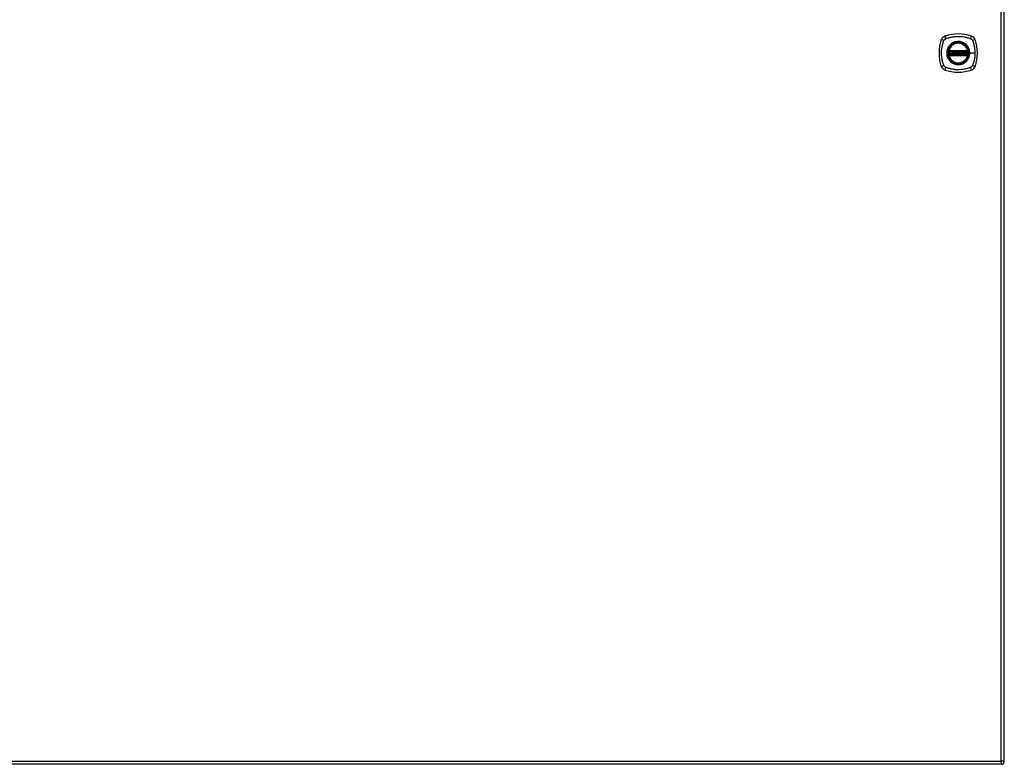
# Model space of a CAD drawing. Header units: inches. Extents: x 84 to 204, y 54 to 98.
# Tile 6 of 7: x 174 to 204, y 54 to 77. Entities that reach past the tile are written whole.
import ezdxf

# ---------------------------------------------------------------- set-up
doc = ezdxf.new("R2010")
doc.units = ezdxf.units.IN
doc.header["$MEASUREMENT"] = 0
doc.layers.add('Visible Edges(ANSI)', color=7, linetype='Continuous', lineweight=25)
doc.layers.add('Visible Tangent Edges(ANSI)', color=7, linetype='Continuous', lineweight=25)

msp = doc.modelspace()

# ---------------------------------------------------------------- linework, layer by layer
at = {"layer": 'Visible Edges(ANSI)'}
for p, q in [((204.258, 54.265), (204.258, 97.985)), ((202.538, 76.165), (203.131, 76.165)), ((203.131, 76.086), (202.538, 76.086)), ((202.542, 76.184), (203.127, 76.184)), ((203.127, 76.066), (202.542, 76.066)), ((204.159, 54.166), (144.554, 54.166))]:
    msp.add_line(p, q, dxfattribs=at)
for radius in [0.32, 0.315]:
    msp.add_circle((202.834, 76.125), radius, dxfattribs=at)
for centre, radius, start, end in [((202.834, 75.436), 1.28, 71.2278, 108.7722), ((203.523, 76.125), 1.28, 161.2278, 198.7722), ((202.48, 76.48), 0.177, 108.7722, 161.2278), ((202.834, 76.125), 0.313, 13.6344, 166.3656), ((203.189, 76.48), 0.177, 18.7722, 71.2278), ((202.145, 76.125), 1.28, 341.2278, 18.7722), ((202.834, 76.125), 0.313, 174.7499, 185.2501), ((202.834, 76.125), 0.313, 166.3656, 170.216), ((202.538, 76.176), 0.0118, 170.216, 270), ((202.538, 76.074), 0.0118, 90, 189.784), ((202.834, 76.125), 0.313, 189.784, 193.6344), ((202.542, 76.196), 0.0118, 166.3656, 270), ((202.542, 76.054), 0.0118, 90, 193.6344), ((203.127, 76.196), 0.0118, 270, 13.6344), ((203.127, 76.054), 0.0118, 346.3656, 90), ((203.131, 76.176), 0.0118, 270, 9.784), ((203.131, 76.074), 0.0118, 350.216, 90), ((202.834, 76.125), 0.313, 9.784, 13.6344), ((202.834, 76.125), 0.313, 346.3656, 350.216), ((202.834, 76.125), 0.313, 354.7499, 5.2501), ((202.834, 76.125), 0.313, 193.6344, 346.3656), ((202.48, 75.77), 0.177, 198.7722, 251.2278), ((202.834, 76.814), 1.28, 251.2278, 288.7722), ((203.189, 75.77), 0.177, 288.7722, 341.2278), ((204.159, 54.265), 0.099, 270, 0)]:
    msp.add_arc(centre, radius, start, end, dxfattribs=at)
for points, knots in [([(202.526, 76.178), (202.526, 76.178), (202.526, 76.177), (202.525, 76.173), (202.525, 76.169), (202.524, 76.164), (202.524, 76.161), (202.523, 76.157), (202.523, 76.155), (202.523, 76.154)], [0, 0, 0, 0, 0.03342093, 0.03342093, 0.06354683, 0.06354683, 0.08237552, 0.08237552, 0.09414345, 0.09414345, 0.09414345, 0.09414345]), ([(202.523, 76.097), (202.523, 76.092), (202.524, 76.088), (202.525, 76.08), (202.525, 76.077), (202.526, 76.074), (202.526, 76.073), (202.526, 76.072), (202.526, 76.072), (202.526, 76.072)], [0, 0, 0, 0, 0.03342328, 0.03342328, 0.06355131, 0.06355131, 0.08238132, 0.08238132, 0.09415008, 0.09415008, 0.09415008, 0.09415008]), ([(203.146, 76.154), (203.146, 76.155), (203.146, 76.157), (203.145, 76.161), (203.145, 76.164), (203.144, 76.169), (203.144, 76.173), (203.143, 76.177), (203.143, 76.178), (203.143, 76.178)], [0, 0, 0, 0, 0.01176793, 0.01176793, 0.03059662, 0.03059662, 0.06072253, 0.06072253, 0.09414345, 0.09414345, 0.09414345, 0.09414345]), ([(203.143, 76.072), (203.143, 76.072), (203.143, 76.072), (203.143, 76.073), (203.143, 76.074), (203.144, 76.077), (203.144, 76.08), (203.145, 76.088), (203.146, 76.092), (203.146, 76.097)], [0, 0, 0, 0, 0.01176876, 0.01176876, 0.03059878, 0.03059878, 0.0607268, 0.0607268, 0.09415008, 0.09415008, 0.09415008, 0.09415008])]:
    msp.add_open_spline(points, degree=3, knots=knots, dxfattribs=at)
at = {"layer": 'Visible Tangent Edges(ANSI)'}
for p, q in [((204.159, 54.265), (204.159, 97.985)), ((202.523, 76.154), (202.535, 76.153)), ((202.523, 76.097), (202.535, 76.098)), ((202.532, 76.177), (202.526, 76.178)), ((202.526, 76.072), (202.532, 76.073)), ((202.53, 76.199), (202.542, 76.196)), ((202.535, 76.153), (203.134, 76.153)), ((203.134, 76.098), (202.535, 76.098)), ((202.538, 76.165), (202.538, 76.175)), ((202.538, 76.076), (202.538, 76.086)), ((202.542, 76.184), (202.542, 76.196)), ((203.127, 76.196), (202.542, 76.196)), ((202.542, 76.175), (202.542, 76.184)), ((202.542, 76.175), (203.127, 76.175)), ((202.542, 76.066), (202.542, 76.076)), ((203.127, 76.076), (202.542, 76.076)), ((202.542, 76.054), (202.542, 76.066)), ((203.127, 76.196), (203.139, 76.199)), ((203.127, 76.196), (203.127, 76.184)), ((203.127, 76.184), (203.127, 76.175)), ((203.127, 76.076), (203.127, 76.066)), ((203.127, 76.066), (203.127, 76.054)), ((203.131, 76.175), (203.131, 76.165)), ((203.131, 76.086), (203.131, 76.076)), ((203.134, 76.153), (203.146, 76.154)), ((203.134, 76.098), (203.146, 76.097)), ((203.143, 76.178), (203.137, 76.177)), ((203.137, 76.073), (203.143, 76.072)), ((203.187, 76.125), (203.191, 76.125)), ((203.351, 76.125), (203.191, 76.125)), ((202.542, 76.054), (202.53, 76.051)), ((202.542, 76.054), (203.127, 76.054)), ((203.139, 76.051), (203.127, 76.054)), ((144.554, 54.265), (204.159, 54.265)), ((204.159, 54.265), (204.159, 54.166)), ((204.258, 54.265), (204.159, 54.265))]:
    msp.add_line(p, q, dxfattribs=at)
for radius in [0.346, 0.342, 0.325, 0.324]:
    msp.add_circle((202.834, 76.125), radius, dxfattribs=at)
for start, end in [(13.6344, 166.3656), (174.7499, 185.2501), (354.7499, 5.2501), (193.6344, 346.3656)]:
    msp.add_arc((202.834, 76.125), 0.301, start, end, dxfattribs=at)
for centre, major_axis, ratio, start_param, end_param in [((202.422, 76.5), (-0.112, 0.037), 0.042597, 4.975842, 6.113112), ((202.46, 76.538), (-0.037, 0.112), 0.042597, 0.170073, 1.307344), ((203.209, 76.538), (0.037, 0.112), 0.042597, 4.975842, 6.113112), ((203.247, 76.5), (0.112, 0.037), 0.042597, 0.170073, 1.307344), ((202.526, 76.178), (0.00773, 0.00893), 0.431674, 4.96723, 6.283185), ((202.526, 76.072), (0.00773, -0.00893), 0.431674, 0, 1.315955), ((202.538, 76.173), (0.0021, 0.0116), 0.025638, 0, 1.426581), ((202.538, 76.078), (0.0021, -0.0116), 0.025638, 4.856604, 6.283185), ((203.131, 76.173), (-0.0021, 0.0116), 0.025638, 4.856604, 6.283185), ((203.131, 76.078), (-0.0021, -0.0116), 0.025638, 0, 1.426581), ((203.143, 76.178), (-0.00773, 0.00893), 0.431674, 0, 1.315955), ((203.143, 76.072), (-0.00773, -0.00893), 0.431674, 4.96723, 6.283185), ((202.422, 75.751), (-0.112, -0.037), 0.042597, 0.170073, 1.307344), ((202.46, 75.713), (-0.037, -0.112), 0.042597, 4.975842, 6.113112), ((203.209, 75.713), (0.037, -0.112), 0.042597, 0.170073, 1.307344), ((203.247, 75.751), (0.112, -0.037), 0.042597, 4.975842, 6.113112)]:
    msp.add_ellipse(centre, major_axis=major_axis, ratio=ratio, start_param=start_param, end_param=end_param, dxfattribs=at)
for points, knots in [([(202.395, 75.737), (202.392, 75.741), (202.39, 75.745), (202.388, 75.75), (202.375, 75.786), (202.363, 75.823), (202.343, 75.899), (202.335, 75.937), (202.322, 76.022), (202.318, 76.068), (202.318, 76.148), (202.319, 76.182), (202.325, 76.245), (202.329, 76.275), (202.338, 76.326), (202.342, 76.347), (202.352, 76.387), (202.357, 76.406), (202.367, 76.439), (202.372, 76.454), (202.379, 76.475), (202.382, 76.483), (202.385, 76.493), (202.387, 76.497), (202.388, 76.501), (202.39, 76.505), (202.392, 76.51), (202.395, 76.514)], [-2.091632, -2.091632, -2.091632, -2.091632, -2.064284, -2.064284, -2.064284, -1.777358, -1.777358, -1.490428, -1.490428, -1.150828, -1.150828, -0.905556, -0.905556, -0.684969, -0.684969, -0.525188, -0.525188, -0.382476, -0.382476, -0.270594, -0.270594, -0.214652, -0.214652, -0.186063, -0.186063, -0.186063, -0.158711, -0.158711, -0.158711, -0.158711]), ([(202.395, 76.514), (202.396, 76.516), (202.397, 76.518), (202.402, 76.528), (202.407, 76.535), (202.419, 76.547), (202.425, 76.553), (202.437, 76.56), (202.441, 76.563), (202.446, 76.565)], [-0.1406326, -0.1406326, -0.1406326, -0.1406326, -0.1276168, -0.1276168, -0.0774468, -0.0774468, -0.0297872, -0.0297872, 0, 0, 0, 0]), ([(202.446, 76.565), (202.45, 76.567), (202.455, 76.569), (202.459, 76.572), (202.495, 76.585), (202.533, 76.597), (202.608, 76.617), (202.646, 76.625), (202.731, 76.638), (202.777, 76.641), (202.857, 76.642), (202.891, 76.641), (202.954, 76.635), (202.984, 76.631), (203.035, 76.622), (203.057, 76.617), (203.097, 76.608), (203.115, 76.603), (203.149, 76.593), (203.163, 76.588), (203.185, 76.581), (203.192, 76.578), (203.203, 76.574), (203.206, 76.573), (203.21, 76.572), (203.214, 76.569), (203.219, 76.567), (203.223, 76.565)], [-2.091632, -2.091632, -2.091632, -2.091632, -2.064284, -2.064284, -2.064284, -1.777358, -1.777358, -1.490428, -1.490428, -1.150828, -1.150828, -0.905556, -0.905556, -0.684969, -0.684969, -0.525188, -0.525188, -0.382476, -0.382476, -0.270594, -0.270594, -0.214652, -0.214652, -0.186063, -0.186063, -0.186063, -0.158711, -0.158711, -0.158711, -0.158711]), ([(203.187, 76.125), (203.187, 76.102), (203.184, 76.079), (203.174, 76.028), (203.165, 76), (203.14, 75.948), (203.124, 75.923), (203.106, 75.9), (203.078, 75.866), (203.043, 75.838), (202.965, 75.795), (202.92, 75.781), (202.841, 75.771), (202.806, 75.773), (202.713, 75.789), (202.656, 75.815), (202.61, 75.854), (202.576, 75.881), (202.548, 75.915), (202.506, 75.991), (202.492, 76.033), (202.483, 76.096), (202.482, 76.116), (202.484, 76.175), (202.491, 76.214), (202.519, 76.286), (202.539, 76.32), (202.563, 76.35), (202.591, 76.384), (202.626, 76.413), (202.71, 76.459), (202.761, 76.473), (202.846, 76.479), (202.881, 76.476), (202.967, 76.456), (203.018, 76.431), (203.059, 76.397), (203.095, 76.367), (203.125, 76.331), (203.154, 76.274), (203.161, 76.258), (203.18, 76.204), (203.187, 76.164), (203.187, 76.125)], [-3.141593, -3.141593, -3.141593, -3.141593, -2.946484, -2.946484, -2.698623, -2.698623, -2.450768, -2.450768, -2.450768, -2.075295, -2.075295, -1.686192, -1.686192, -1.395223, -1.395223, -0.880236, -0.880236, -0.880236, -0.512165, -0.512165, -0.139879, -0.139879, 0.031355, 0.031355, 0.361026, 0.361026, 0.690691, 0.690691, 0.690691, 1.067939, 1.067939, 1.507093, 1.507093, 1.798938, 1.798938, 2.261677, 2.261677, 2.261677, 2.656394, 2.656394, 2.806973, 2.806973, 3.141593, 3.141593, 3.141593, 3.141593]), ([(203.062, 76.4), (203.02, 76.435), (202.969, 76.46), (202.882, 76.481), (202.847, 76.484), (202.76, 76.478), (202.708, 76.463), (202.643, 76.427), (202.624, 76.414), (202.607, 76.4)], [-2.261677, -2.261677, -2.261677, -2.261677, -1.798938, -1.798938, -1.507093, -1.507093, -1.067939, -1.067939, -0.878435, -0.878435, -0.878435, -0.878435]), ([(203.223, 76.565), (203.224, 76.565), (203.225, 76.564), (203.231, 76.561), (203.237, 76.558), (203.246, 76.551), (203.25, 76.548), (203.253, 76.544)], [-0.07033438, -0.07033438, -0.07033438, -0.07033438, -0.06421309, -0.06421309, -0.02948796, -0.02948796, 0, 0, 0, 0]), ([(203.253, 76.544), (203.262, 76.536), (203.269, 76.526), (203.274, 76.515), (203.274, 76.514), (203.274, 76.514)], [-0.96795364, -0.96795364, -0.96795364, -0.96795364, -0.90021117, -0.90021117, -0.8975441, -0.8975441, -0.8975441, -0.8975441]), ([(203.274, 76.514), (203.276, 76.51), (203.279, 76.505), (203.281, 76.501), (203.282, 76.497), (203.283, 76.493), (203.287, 76.483), (203.29, 76.475), (203.297, 76.454), (203.302, 76.439), (203.312, 76.406), (203.317, 76.387), (203.327, 76.347), (203.331, 76.326), (203.34, 76.275), (203.344, 76.245), (203.35, 76.185), (203.351, 76.155), (203.351, 76.125)], [-2.0916334, -2.0916334, -2.0916334, -2.0916334, -2.0642813, -2.0642813, -2.0642813, -2.0356922, -2.0356922, -1.9797509, -1.9797509, -1.8678685, -1.8678685, -1.7251565, -1.7251565, -1.5653756, -1.5653756, -1.3447881, -1.3447881, -1.1256399, -1.1256399, -1.1256399, -1.1256399]), ([(202.56, 76.353), (202.535, 76.323), (202.515, 76.288), (202.487, 76.215), (202.479, 76.176), (202.477, 76.116), (202.478, 76.096), (202.487, 76.032), (202.502, 75.989), (202.534, 75.932), (202.546, 75.914), (202.56, 75.898)], [-0.690691, -0.690691, -0.690691, -0.690691, -0.361026, -0.361026, -0.031355, -0.031355, 0.139879, 0.139879, 0.512165, 0.512165, 0.692534, 0.692534, 0.692534, 0.692534]), ([(202.53, 76.199), (202.53, 76.198), (202.53, 76.196), (202.529, 76.194), (202.529, 76.192), (202.529, 76.19), (202.529, 76.189), (202.529, 76.187), (202.529, 76.187), (202.529, 76.186), (202.53, 76.185), (202.53, 76.183), (202.53, 76.182), (202.531, 76.18), (202.531, 76.178), (202.532, 76.177)], [-0.00107612, -0.00107612, -0.00107612, -0.00107612, 0.01363228, 0.01363228, 0.03044188, 0.03044188, 0.04094788, 0.04094788, 0.04620088, 0.04620088, 0.05460568, 0.05460568, 0.06805335, 0.06805335, 0.08297187, 0.08297187, 0.08297187, 0.08297187]), ([(202.532, 76.073), (202.531, 76.072), (202.531, 76.071), (202.53, 76.068), (202.53, 76.067), (202.529, 76.065), (202.529, 76.064), (202.529, 76.062), (202.529, 76.062), (202.529, 76.061), (202.529, 76.06), (202.529, 76.058), (202.529, 76.057), (202.53, 76.054), (202.53, 76.053), (202.53, 76.051)], [0, 0, 0, 0, 0.0147084, 0.0147084, 0.031518, 0.031518, 0.04202399, 0.04202399, 0.04727699, 0.04727699, 0.05568179, 0.05568179, 0.06912947, 0.06912947, 0.08404799, 0.08404799, 0.08404799, 0.08404799]), ([(202.538, 76.076), (202.536, 76.076), (202.535, 76.075), (202.534, 76.075), (202.533, 76.074), (202.533, 76.074), (202.532, 76.073)], [-0.0331638, -0.0331638, -0.0331638, -0.0331638, -0.01452823, -0.01452823, -0.01452823, 0, 0, 0, 0]), ([(202.535, 76.153), (202.535, 76.154), (202.535, 76.154), (202.535, 76.156), (202.536, 76.157), (202.536, 76.16), (202.537, 76.162), (202.537, 76.164), (202.538, 76.165), (202.538, 76.165)], [-0.09414345, -0.09414345, -0.09414345, -0.09414345, -0.08237552, -0.08237552, -0.06354683, -0.06354683, -0.03342093, -0.03342093, 0, 0, 0, 0]), ([(202.538, 76.086), (202.538, 76.086), (202.538, 76.086), (202.537, 76.086), (202.537, 76.087), (202.537, 76.088), (202.536, 76.09), (202.535, 76.093), (202.535, 76.095), (202.535, 76.098)], [-0.09415008, -0.09415008, -0.09415008, -0.09415008, -0.08238132, -0.08238132, -0.06355131, -0.06355131, -0.03342328, -0.03342328, 0, 0, 0, 0]), ([(202.538, 76.175), (202.538, 76.175), (202.538, 76.175), (202.538, 76.175), (202.539, 76.175), (202.539, 76.175), (202.54, 76.175), (202.541, 76.175), (202.541, 76.175), (202.542, 76.175)], [0, 0, 0, 0, 0.00130902, 0.00130902, 0.00340346, 0.00340346, 0.00675456, 0.00675456, 0.01047218, 0.01047218, 0.01047218, 0.01047218]), ([(202.542, 76.076), (202.541, 76.076), (202.541, 76.076), (202.54, 76.076), (202.539, 76.076), (202.539, 76.076), (202.538, 76.076), (202.538, 76.076), (202.538, 76.076), (202.538, 76.076)], [0, 0, 0, 0, 0.00371762, 0.00371762, 0.00706872, 0.00706872, 0.00916316, 0.00916316, 0.01047218, 0.01047218, 0.01047218, 0.01047218]), ([(203.191, 76.125), (203.191, 76.165), (203.185, 76.205), (203.166, 76.259), (203.158, 76.276), (203.139, 76.313), (203.125, 76.334), (203.109, 76.353)], [-3.1415927, -3.1415927, -3.1415927, -3.1415927, -2.8069728, -2.8069728, -2.6563938, -2.6563938, -2.4492433, -2.4492433, -2.4492433, -2.4492433]), ([(203.109, 75.898), (203.128, 75.92), (203.144, 75.946), (203.169, 75.999), (203.179, 76.027), (203.189, 76.079), (203.191, 76.102), (203.191, 76.125)], [2.4507676, 2.4507676, 2.4507676, 2.4507676, 2.6986231, 2.6986231, 2.9464842, 2.9464842, 3.1415927, 3.1415927, 3.1415927, 3.1415927]), ([(203.127, 76.175), (203.128, 76.175), (203.128, 76.175), (203.129, 76.175), (203.129, 76.175), (203.13, 76.175), (203.13, 76.175), (203.131, 76.175), (203.131, 76.175), (203.131, 76.175)], [0, 0, 0, 0, 0.00371762, 0.00371762, 0.00706872, 0.00706872, 0.00916316, 0.00916316, 0.01047218, 0.01047218, 0.01047218, 0.01047218]), ([(203.131, 76.076), (203.131, 76.076), (203.131, 76.076), (203.13, 76.076), (203.13, 76.076), (203.129, 76.076), (203.129, 76.076), (203.128, 76.076), (203.128, 76.076), (203.127, 76.076)], [0, 0, 0, 0, 0.00130902, 0.00130902, 0.00340346, 0.00340346, 0.00675456, 0.00675456, 0.01047218, 0.01047218, 0.01047218, 0.01047218]), ([(203.131, 76.175), (203.132, 76.175), (203.134, 76.175), (203.135, 76.176), (203.136, 76.176), (203.136, 76.177), (203.137, 76.177)], [-0.0331638, -0.0331638, -0.0331638, -0.0331638, -0.01452823, -0.01452823, -0.01452823, 0, 0, 0, 0]), ([(203.131, 76.165), (203.131, 76.165), (203.131, 76.164), (203.132, 76.162), (203.133, 76.16), (203.133, 76.157), (203.134, 76.156), (203.134, 76.154), (203.134, 76.154), (203.134, 76.153)], [-0.09414345, -0.09414345, -0.09414345, -0.09414345, -0.06072253, -0.06072253, -0.03059662, -0.03059662, -0.01176793, -0.01176793, 0, 0, 0, 0]), ([(203.134, 76.098), (203.134, 76.095), (203.133, 76.093), (203.133, 76.09), (203.132, 76.088), (203.132, 76.087), (203.131, 76.086), (203.131, 76.086), (203.131, 76.086), (203.131, 76.086)], [-0.09415008, -0.09415008, -0.09415008, -0.09415008, -0.0607268, -0.0607268, -0.03059878, -0.03059878, -0.01176876, -0.01176876, 0, 0, 0, 0]), ([(203.137, 76.177), (203.138, 76.178), (203.138, 76.18), (203.139, 76.182), (203.139, 76.183), (203.14, 76.186), (203.14, 76.187), (203.14, 76.188), (203.14, 76.189), (203.14, 76.19), (203.14, 76.191), (203.14, 76.193), (203.14, 76.194), (203.139, 76.196), (203.139, 76.198), (203.139, 76.199)], [0, 0, 0, 0, 0.0147084, 0.0147084, 0.031518, 0.031518, 0.04202399, 0.04202399, 0.04727699, 0.04727699, 0.05568179, 0.05568179, 0.06912947, 0.06912947, 0.08404799, 0.08404799, 0.08404799, 0.08404799]), ([(203.139, 76.051), (203.139, 76.053), (203.139, 76.054), (203.14, 76.057), (203.14, 76.058), (203.14, 76.061), (203.14, 76.062), (203.14, 76.063), (203.14, 76.064), (203.14, 76.065), (203.139, 76.066), (203.139, 76.068), (203.139, 76.069), (203.138, 76.071), (203.138, 76.072), (203.137, 76.073)], [-0.00107612, -0.00107612, -0.00107612, -0.00107612, 0.01363228, 0.01363228, 0.03044188, 0.03044188, 0.04094788, 0.04094788, 0.04620088, 0.04620088, 0.05460568, 0.05460568, 0.06805335, 0.06805335, 0.08297187, 0.08297187, 0.08297187, 0.08297187]), ([(203.351, 76.125), (203.351, 76.122), (203.351, 76.118), (203.35, 76.068), (203.347, 76.022), (203.334, 75.937), (203.326, 75.899), (203.306, 75.823), (203.294, 75.786), (203.281, 75.75), (203.279, 75.745), (203.276, 75.741), (203.274, 75.737)], [-1.1256399, -1.1256399, -1.1256399, -1.1256399, -1.0995163, -1.0995163, -0.7599169, -0.7599169, -0.4729864, -0.4729864, -0.1860606, -0.1860606, -0.1860606, -0.158713, -0.158713, -0.158713, -0.158713]), ([(202.607, 75.851), (202.654, 75.812), (202.712, 75.785), (202.806, 75.768), (202.841, 75.767), (202.921, 75.776), (202.966, 75.79), (203.026, 75.824), (203.045, 75.836), (203.062, 75.851)], [0.880236, 0.880236, 0.880236, 0.880236, 1.395223, 1.395223, 1.686192, 1.686192, 2.075295, 2.075295, 2.263394, 2.263394, 2.263394, 2.263394]), ([(202.446, 75.685), (202.438, 75.689), (202.431, 75.693), (202.414, 75.707), (202.405, 75.718), (202.397, 75.732), (202.396, 75.734), (202.395, 75.737)], [0, 0, 0, 0, 0.0481127, 0.0481127, 0.1250929, 0.1250929, 0.1407015, 0.1407015, 0.1407015, 0.1407015]), ([(203.223, 75.685), (203.219, 75.683), (203.214, 75.681), (203.21, 75.679), (203.206, 75.678), (203.203, 75.676), (203.192, 75.672), (203.185, 75.67), (203.163, 75.662), (203.149, 75.658), (203.115, 75.648), (203.097, 75.643), (203.057, 75.633), (203.035, 75.629), (202.984, 75.619), (202.954, 75.615), (202.891, 75.61), (202.857, 75.608), (202.777, 75.609), (202.731, 75.613), (202.646, 75.626), (202.608, 75.634), (202.533, 75.653), (202.495, 75.665), (202.459, 75.679), (202.455, 75.681), (202.45, 75.683), (202.446, 75.685)], [-2.091633, -2.091633, -2.091633, -2.091633, -2.064281, -2.064281, -2.064281, -2.035692, -2.035692, -1.979751, -1.979751, -1.867869, -1.867869, -1.725157, -1.725157, -1.565376, -1.565376, -1.344788, -1.344788, -1.099516, -1.099516, -0.759917, -0.759917, -0.472986, -0.472986, -0.186061, -0.186061, -0.186061, -0.158713, -0.158713, -0.158713, -0.158713]), ([(203.274, 75.737), (203.271, 75.729), (203.266, 75.722), (203.253, 75.705), (203.242, 75.696), (203.228, 75.688), (203.226, 75.686), (203.223, 75.685)], [0, 0, 0, 0, 0.0481127, 0.0481127, 0.1250929, 0.1250929, 0.1407015, 0.1407015, 0.1407015, 0.1407015])]:
    msp.add_open_spline(points, degree=3, knots=knots, dxfattribs=at)
for points in [[(202.607, 76.4), (202.59, 76.386), (202.574, 76.37), (202.56, 76.353)], [(203.109, 76.353), (203.095, 76.37), (203.079, 76.386), (203.062, 76.4)], [(202.532, 76.177), (202.533, 76.176), (202.535, 76.175), (202.538, 76.175)], [(203.137, 76.073), (203.135, 76.074), (203.133, 76.075), (203.131, 76.076)], [(202.56, 75.898), (202.574, 75.881), (202.59, 75.865), (202.607, 75.851)], [(203.062, 75.851), (203.079, 75.865), (203.095, 75.881), (203.109, 75.898)]]:
    msp.add_open_spline(points, degree=3, dxfattribs=at)

doc.saveas('drawing.dxf')
